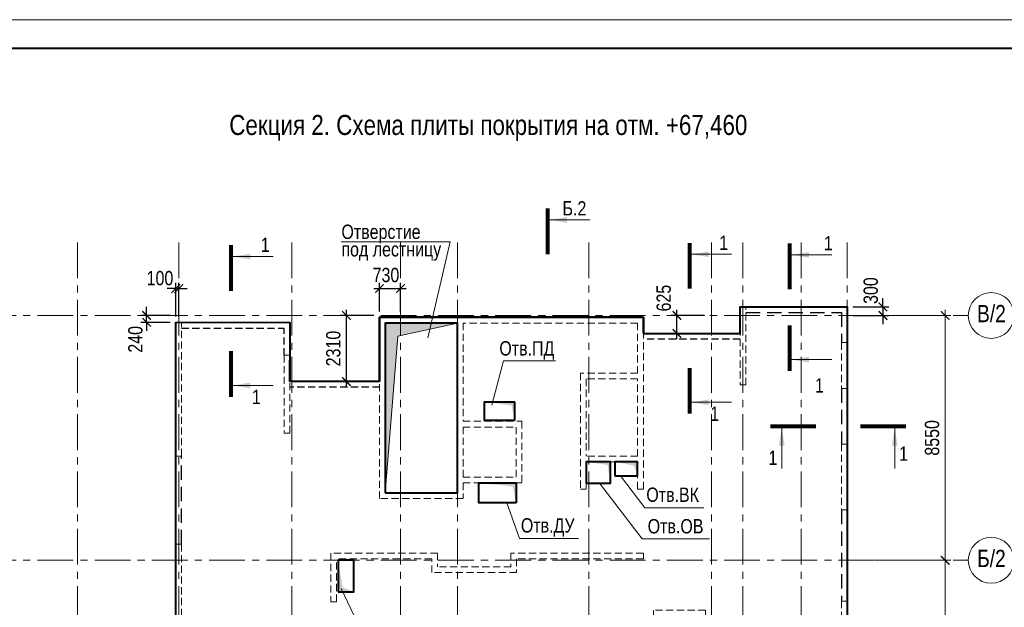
# Model space of a CAD drawing. Header units: inches. Extents: x -8638239 to -8523853, y 3840912 to 4564380.
# Tile 4 of 106: x -8586038 to -8551628, y 3879792 to 3900312. Entities that reach past the tile are written whole.
import ezdxf
from ezdxf.enums import TextEntityAlignment as Align

# ---------------------------------------------------------------- set-up
doc = ezdxf.new("R2010")
doc.units = ezdxf.units.IN
doc.header["$LTSCALE"] = 1000
doc.header["$MEASUREMENT"] = 0
doc.linetypes.add('CENTER', pattern=[2, 1.25, -0.25, 0.25, -0.25])
doc.linetypes.add('HIDDEN', pattern=[0.375, 0.25, -0.125])
for name, color, linetype, lineweight in [('СК-041-С-СТЕНЫ НЕВИДИМЫЕ', 12, 'HIDDEN', 30), ('СК-050-П(литы перекрытия)', 3, 'Continuous', 40), ('СК-051-1-П-ОТВЕРСТИЯ ОВ ДУ', 5, 'Continuous', 40), ('СК-051-2-П-ОТВЕРСТИЯ ВК', 1, 'Continuous', 40), ('СК-052-П-БАЛКИ', 1, 'HIDDEN', 30), ('СК-100-О(си)', 7, 'CENTER', 15), ('СК-100-О(си)_имя', 7, 'CENTER', 15), ('СК-110-О-РАЗМЕРЫ', 7, 'Continuous', 15), ('СК-200-Р(амка)', 7, 'Continuous', 40), ('СК-210-Р-РАМКА ЛИНИИ ТОНКИЕ', 7, 'Continuous', 15), ('СК-220-Р-РАМКА ТЕКСТ', 7, 'Continuous', 15), ('СК-300-Р(азмеры)', 7, 'Continuous', 20), ('СК-400-Т(екст)', 7, 'Continuous', 20), ('СК-451-1-Т-ОТВ ОВ ДУ', 5, 'Continuous', 20), ('СК-451-2-Т-ОТВ ВК', 1, 'Continuous', 20), ('СК-500-С(ечения)', 5, 'Continuous', 40)]:
    doc.layers.add(name, color=color, linetype=linetype, lineweight=lineweight)
doc.styles.add('ARIAL_annotative', font='arial.ttf', dxfattribs={"width": 0.8, "height": 2.5})
doc.styles.add('RUSS', font='arial.ttf', dxfattribs={"width": 0.8})
doc.dimstyles.new('100-200', dxfattribs={"dimscale": 0, "dimtxt": 500, "dimasz": 300, "dimexe": 200, "dimexo": 200, "dimgap": 200, "dimtad": 1, "dimdec": 0, "dimzin": 0, "dimdsep": 46, "dimtxsty": 'RUSS', "dimblk": 'ARCHTICK', "dimcen": 0.096, "dimdle": 200, "dimclrd": 7, "dimclre": 7, "dimclrt": 256, "dimadec": 0, "dimazin": 0, "dimtfac": 1, "dimtdec": 0, "dimtmove": 2, "dimatfit": 3, "dimldrblk": 'OBLIQUE', "dimfxl": 1, "dimtolj": 1, "dimtzin": 0, "dimarcsym": 0})

# ---------------------------------------------------------------- blocks, each defined once
blk = doc.blocks.new('_ArchTick')
at = {"color": 0, "linetype": 'ByBlock', "const_width": 0.15}
blk.add_lwpolyline([(-0.5, -0.5), (0.5, 0.5)], dxfattribs=at)
blk = doc.blocks.new('*D337')
at = {"layer": 'Defpoints', "color": 0, "transparency": 16777216}
for p in [(2391, 7435), (5035, 7435), (2391, 0)]:
    blk.add_point(p, dxfattribs=at)
at = {"layer": 'СК-300-Р(азмеры)', "color": 7, "lineweight": -2, "transparency": 16777216}
for p, q in [((5035, -200), (5035, 7635)), ((2591, 7435), (5235, 7435)), ((2591, 0), (5235, 0))]:
    blk.add_line(p, q, dxfattribs=at)
at = {"layer": 'СК-300-Р(азмеры)', "color": 7, "lineweight": -2, "transparency": 16777216, "xscale": 300, "yscale": 300, "zscale": 300}
for p, rotation in [((5035, 7435), 90), ((5035, 0), 270)]:
    blk.add_blockref('_ArchTick', p, dxfattribs=dict(at, rotation=rotation))
at = {"layer": 'СК-300-Р(азмеры)', "transparency": 16777216, "insert": (4580, 3718), "char_height": 500, "attachment_point": 5, "rotation": 90, "style": 'RUSS'}
blk.add_mtext('\\A1;7435', dxfattribs=at)
blk = doc.blocks.new('_Oblique')
at = {"color": 0, "linetype": 'ByBlock', "lineweight": -2}
blk.add_line((-0.5, -0.5), (0.5, 0.5), dxfattribs=at)
blk = doc.blocks.new('*D338')
at = {"layer": 'Defpoints', "color": 0, "transparency": 16777216}
for p in [(2391, 15985), (2391, 7435), (5035, 7435)]:
    blk.add_point(p, dxfattribs=at)
at = {"layer": 'СК-300-Р(азмеры)', "color": 7, "lineweight": -2, "transparency": 16777216}
for p, q in [((5035, 16185), (5035, 7235)), ((2591, 15985), (5235, 15985)), ((2591, 7435), (5235, 7435))]:
    blk.add_line(p, q, dxfattribs=at)
at = {"layer": 'СК-300-Р(азмеры)', "color": 7, "lineweight": -2, "transparency": 16777216, "xscale": 300, "yscale": 300, "zscale": 300}
for p, rotation in [((5035, 15985), 90), ((5035, 7435), 270)]:
    blk.add_blockref('_ArchTick', p, dxfattribs=dict(at, rotation=rotation))
at = {"layer": 'СК-300-Р(азмеры)', "transparency": 16777216, "insert": (4580, 11710), "char_height": 500, "attachment_point": 5, "rotation": 90, "style": 'RUSS'}
blk.add_mtext('\\A1;8550', dxfattribs=at)
blk = doc.blocks.new('Сечение')
at = {"layer": 'СК-500-С(ечения)', "linetype": 'Continuous', "lineweight": 15, "ltscale": 100}
blk.add_line((-200, -35), (-200, -735), dxfattribs=at)
at = {"layer": 'СК-500-С(ечения)', "linetype": 'Continuous', "ltscale": 100, "const_width": 70}
blk.add_lwpolyline([(-400, 0), (400, 0)], dxfattribs=at)
at = {"layer": 'СК-500-С(ечения)', "linetype": 'Continuous', "ltscale": 100}
blk.add_solid([(-200, -35), (-250, -335), (-150, -335)], dxfattribs=at)
blk = doc.blocks.new('*U139')
at = {"layer": 'СК-400-Т(екст)', "ltscale": 100, "yscale": 0.01, "zscale": 0.01, "rotation": 89.99999999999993}
for p, xscale in [((0, -4), -0.01), ((0, -25.84), 0.01)]:
    blk.add_blockref('Сечение', p, dxfattribs=dict(at, xscale=xscale))
at = {"layer": 'СК-500-С(ечения)', "color": 0, "ltscale": 100, "style": 'ARIAL_annotative', "width": 0.8}
blk.add_attdef('НОМЕР_СЕЧЕНИЯ_1_1(НОМЕР_ЛИСТА)', text='', height=2.5, rotation=180, dxfattribs=at).set_placement((6.74, -1.23), align=Align.RIGHT)
blk.add_attdef('НОМЕР_СЕЧЕНИЯ_2_1(НОМЕР_ЛИСТА)', text='', height=2.5, rotation=180, dxfattribs=at).set_placement((6.74, -27.87), align=Align.BOTTOM_LEFT)
blk = doc.blocks.new('*U188')
at = {"layer": 'СК-400-Т(екст)', "ltscale": 100, "yscale": 0.01, "zscale": 0.01, "rotation": 89.99999999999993}
for p, xscale in [((0, -4), -0.01), ((0, -22.52), 0.01)]:
    blk.add_blockref('Сечение', p, dxfattribs=dict(at, xscale=xscale))
at = {"layer": 'СК-500-С(ечения)', "color": 0, "ltscale": 100, "style": 'ARIAL_annotative', "width": 0.8}
blk.add_attdef('НОМЕР_СЕЧЕНИЯ_1_1(НОМЕР_ЛИСТА)', text='', height=2.5, rotation=180, dxfattribs=at).set_placement((6.74, -1.23), align=Align.RIGHT)
blk.add_attdef('НОМЕР_СЕЧЕНИЯ_2_1(НОМЕР_ЛИСТА)', text='', height=2.5, rotation=180, dxfattribs=at).set_placement((6.74, -24.56), align=Align.BOTTOM_LEFT)
blk = doc.blocks.new('*U138')
at = {"layer": 'СК-400-Т(екст)', "ltscale": 100, "yscale": 0.01, "zscale": 0.01, "rotation": 89.99999999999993}
for p, xscale in [((0, -4), -0.01), ((0, -18.29), 0.01)]:
    blk.add_blockref('Сечение', p, dxfattribs=dict(at, xscale=xscale))
at = {"layer": 'СК-500-С(ечения)', "color": 0, "ltscale": 100, "style": 'ARIAL_annotative', "width": 0.8}
blk.add_attdef('НОМЕР_СЕЧЕНИЯ_1_1(НОМЕР_ЛИСТА)', text='', height=2.5, rotation=180, dxfattribs=at).set_placement((6.74, -1.23), align=Align.RIGHT)
blk.add_attdef('НОМЕР_СЕЧЕНИЯ_2_1(НОМЕР_ЛИСТА)', text='', height=2.5, rotation=180, dxfattribs=at).set_placement((6.74, -20.33), align=Align.BOTTOM_LEFT)
blk = doc.blocks.new('*U718')
at = {"layer": 'СК-400-Т(екст)', "ltscale": 100, "yscale": 0.01, "zscale": 0.01}
for p, xscale, rotation in [((0, -4), 0.01, 270.0000000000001), ((0, -19.73), -0.01, 270)]:
    blk.add_blockref('Сечение', p, dxfattribs=dict(at, xscale=xscale, rotation=rotation))
at = {"layer": 'СК-500-С(ечения)', "color": 0, "ltscale": 100, "style": 'ARIAL_annotative', "width": 0.8}
blk.add_attdef('НОМЕР_СЕЧЕНИЯ_1_1(НОМЕР_ЛИСТА)', text='', height=2.5, rotation=270, dxfattribs=at).set_placement((-6.74, -1.23), align=Align.RIGHT)
blk.add_attdef('НОМЕР_СЕЧЕНИЯ_2_1(НОМЕР_ЛИСТА)', text='', height=2.5, rotation=270, dxfattribs=at).set_placement((-7.48, -22.5), align=Align.BOTTOM_LEFT)
blk = doc.blocks.new('A$Cc2edbf5f_кровля')
at = {"layer": 'СК-041-С-СТЕНЫ НЕВИДИМЫЕ', "lineweight": 20}
for p, q in [((41790, 16286), (41790, 13560)), ((41990, 16286), (41790, 16286)), ((41990, 13560), (41990, 16286)), ((38410, 15920), (29190, 15920)), ((29190, 9590), (29190, 15920)), ((38410, 9925), (38410, 15920)), ((31910, 15720), (29390, 15720)), ((29390, 9790), (29390, 15720)), ((31910, 15720), (31910, 9790)), ((38210, 15720), (32110, 15720)), ((32110, 15720), (32110, 12290)), ((38210, 13970), (38210, 15720)), ((38210, 13970), (36210, 13970)), ((36210, 13970), (36210, 9925)), ((38210, 13770), (36410, 13770)), ((36410, 13770), (36410, 11070)), ((38210, 11070), (38210, 13770)), ((41790, 13560), (41990, 13560)), ((32110, 12290), (34160, 12290)), ((32110, 12090), (32110, 10340)), ((32110, 12090), (33960, 12090)), ((33960, 12090), (33960, 10340)), ((34160, 12290), (34160, 10140)), ((38210, 11070), (36410, 11070)), ((38210, 10870), (36410, 10870)), ((36410, 10870), (36410, 9925)), ((38210, 9925), (38210, 10870)), ((32110, 10340), (33960, 10340)), ((32110, 10140), (32110, 9590)), ((32110, 10140), (34160, 10140)), ((31910, 9790), (29390, 9790)), ((36410, 9925), (36210, 9925)), ((38210, 9925), (38410, 9925)), ((32110, 9590), (29190, 9590)), ((22070, 7995), (22270, 7995)), ((22070, 7995), (22070, 4985)), ((22270, 7995), (22270, 4985)), ((31220, 7685), (27490, 7685)), ((27490, 7685), (27490, 5985)), ((31220, 7685), (31220, 7205)), ((38410, 7685), (33780, 7685)), ((33780, 7685), (33780, 7205)), ((38410, 7485), (38410, 7685)), ((31020, 7485), (27690, 7485)), ((27690, 5985), (27690, 7485)), ((31020, 7005), (31020, 7485)), ((38410, 7485), (33980, 7485)), ((33980, 7485), (33980, 7005)), ((33980, 7005), (31020, 7005)), ((33780, 7205), (31220, 7205)), ((27690, 5985), (27490, 5985)), ((45331, 6011), (45331, 5490)), ((45331, 6011), (45531, 6011)), ((45531, 6011), (45531, 5290)), ((40580, 5690), (38760, 5690)), ((38760, 5690), (38760, 5490)), ((40580, 5690), (40580, 5490)), ((26220, 5485), (26020, 5485)), ((26020, 5485), (26020, 4186)), ((26220, 4186), (26220, 5485)), ((40380, 5490), (38760, 5490)), ((40380, 5490), (40380, 5290)), ((45531, 5290), (40380, 5290)), ((45331, 5490), (40580, 5490)), ((22270, 4985), (22070, 4985)), ((26020, 4186), (26220, 4186))]:
    blk.add_line(p, q, dxfattribs=at)
for points in [[(22070, 15745), (22070, 11076), (22270, 11076), (22270, 15745), (22070, 15745)], [(45331, 15036), (45331, 13436), (45531, 13436), (45531, 15036), (45331, 15036)], [(22070, 1800), (22070, -200), (22270, -200), (22270, 1800), (22070, 1800)], [(26020, 1800), (26020, -200), (26220, -200), (26220, 1800), (26020, 1800)], [(29820, 1150), (29820, -200), (30070, -200), (30070, 1150), (29820, 1150)], [(39700, -200), (39700, 0), (40500, 0), (40500, 1150), (40700, 1150), (40700, -200), (39700, -200)]]:
    blk.add_lwpolyline(points, dxfattribs=at)
for points in [[(25853, 14595), (25853, 11876), (26053, 11876), (26053, 14595)], [(45330, 11496), (45330, 9196), (45530, 9196), (45531, 11496)], [(33180, 2150), (33180, -199), (33380, -199), (33380, 2150)], [(43920, 1150), (43920, -200), (44120, -200), (44120, 1150)], [(36340, -200), (37540, -200), (37540, 0), (36340, 0)]]:
    blk.add_lwpolyline(points, close=True, dxfattribs=at)
blk = doc.blocks.new('*D703')
at = {"layer": 'Defpoints', "color": 0, "transparency": 16777216}
for p in [(-8581603, 3889983), (-8580582, 3889983), (-8580582, 3889743)]:
    blk.add_point(p, dxfattribs=at)
at = {"layer": 'СК-110-О-РАЗМЕРЫ', "color": 7, "lineweight": -2, "transparency": 16777216}
for p, q in [((-8581603, 3889983), (-8581603, 3890283)), ((-8580782, 3889983), (-8581803, 3889983)), ((-8580782, 3889743), (-8581803, 3889743)), ((-8581603, 3889743), (-8581603, 3889983)), ((-8581603, 3889743), (-8581603, 3889443))]:
    blk.add_line(p, q, dxfattribs=at)
at = {"layer": 'СК-110-О-РАЗМЕРЫ', "color": 7, "lineweight": -2, "transparency": 16777216, "xscale": 300, "yscale": 300, "zscale": 300}
for p, rotation in [((-8581603, 3889983), 270), ((-8581603, 3889743), 90)]:
    blk.add_blockref('_ArchTick', p, dxfattribs=dict(at, rotation=rotation))
at = {"layer": 'СК-110-О-РАЗМЕРЫ', "transparency": 16777216, "insert": (-8581994, 3889149), "char_height": 500, "attachment_point": 5, "rotation": 90, "style": 'RUSS'}
blk.add_mtext('\\A1;240', dxfattribs=at)
blk = doc.blocks.new('*D704')
at = {"layer": 'Defpoints', "color": 0, "transparency": 16777216}
for p in [(-8580482, 3890922), (-8580582, 3889743), (-8580482, 3889743)]:
    blk.add_point(p, dxfattribs=at)
at = {"layer": 'СК-110-О-РАЗМЕРЫ', "color": 7, "lineweight": -2, "transparency": 16777216}
for p, q in [((-8580582, 3889943), (-8580582, 3891122)), ((-8580482, 3889943), (-8580482, 3891122)), ((-8580582, 3890922), (-8580882, 3890922)), ((-8580582, 3890922), (-8580482, 3890922)), ((-8580482, 3890922), (-8580182, 3890922))]:
    blk.add_line(p, q, dxfattribs=at)
at = {"layer": 'СК-110-О-РАЗМЕРЫ', "color": 7, "lineweight": -2, "transparency": 16777216, "xscale": 300, "yscale": 300, "zscale": 300}
blk.add_blockref('_ArchTick', (-8580582, 3890922), dxfattribs=at)
at = {"layer": 'СК-110-О-РАЗМЕРЫ', "color": 7, "lineweight": -2, "transparency": 16777216, "xscale": 300, "yscale": 300, "zscale": 300, "rotation": 180}
blk.add_blockref('_ArchTick', (-8580482, 3890922), dxfattribs=at)
at = {"layer": 'СК-110-О-РАЗМЕРЫ', "transparency": 16777216, "insert": (-8581136, 3891284), "char_height": 500, "attachment_point": 5, "style": 'RUSS'}
blk.add_mtext('\\A1;100', dxfattribs=at)
blk = doc.blocks.new('*D705')
at = {"layer": 'Defpoints', "color": 0, "transparency": 16777216}
for p in [(-8574621, 3889983), (-8573462, 3889983), (-8573462, 3887673)]:
    blk.add_point(p, dxfattribs=at)
at = {"layer": 'СК-110-О-РАЗМЕРЫ', "color": 7, "lineweight": -2, "transparency": 16777216}
for p, q in [((-8574621, 3887473), (-8574621, 3890183)), ((-8573662, 3889983), (-8574821, 3889983)), ((-8573662, 3887673), (-8574821, 3887673))]:
    blk.add_line(p, q, dxfattribs=at)
at = {"layer": 'СК-110-О-РАЗМЕРЫ', "color": 7, "lineweight": -2, "transparency": 16777216, "xscale": 300, "yscale": 300, "zscale": 300}
for p, rotation in [((-8574621, 3889983), 90), ((-8574621, 3887673), 270)]:
    blk.add_blockref('_ArchTick', p, dxfattribs=dict(at, rotation=rotation))
at = {"layer": 'СК-110-О-РАЗМЕРЫ', "transparency": 16777216, "insert": (-8575077, 3888828), "char_height": 500, "attachment_point": 5, "rotation": 90, "style": 'RUSS'}
blk.add_mtext('\\A1;2310', dxfattribs=at)
blk = doc.blocks.new('*D706')
at = {"layer": 'Defpoints', "color": 0, "transparency": 16777216}
for p in [(-8572732, 3890925), (-8573462, 3889918), (-8572732, 3889918)]:
    blk.add_point(p, dxfattribs=at)
at = {"layer": 'СК-110-О-РАЗМЕРЫ', "color": 7, "lineweight": -2, "transparency": 16777216}
for p, q in [((-8573462, 3890118), (-8573462, 3891125)), ((-8572732, 3890118), (-8572732, 3891125)), ((-8573662, 3890925), (-8572532, 3890925))]:
    blk.add_line(p, q, dxfattribs=at)
at = {"layer": 'СК-110-О-РАЗМЕРЫ', "color": 7, "lineweight": -2, "transparency": 16777216, "xscale": 300, "yscale": 300, "zscale": 300, "rotation": 180}
blk.add_blockref('_ArchTick', (-8573462, 3890925), dxfattribs=at)
at = {"layer": 'СК-110-О-РАЗМЕРЫ', "color": 7, "lineweight": -2, "transparency": 16777216, "xscale": 300, "yscale": 300, "zscale": 300}
blk.add_blockref('_ArchTick', (-8572732, 3890925), dxfattribs=at)
at = {"layer": 'СК-110-О-РАЗМЕРЫ', "transparency": 16777216, "insert": (-8573238, 3891393), "char_height": 500, "attachment_point": 5, "style": 'RUSS'}
blk.add_mtext('\\A1;730', dxfattribs=at)
blk = doc.blocks.new('*D707')
at = {"layer": 'Defpoints', "color": 0, "transparency": 16777216}
for p in [(-8563070, 3889983), (-8561911, 3889983), (-8561911, 3889358)]:
    blk.add_point(p, dxfattribs=at)
at = {"layer": 'СК-110-О-РАЗМЕРЫ', "color": 7, "lineweight": -2, "transparency": 16777216}
for p, q in [((-8563070, 3889158), (-8563070, 3890183)), ((-8562111, 3889983), (-8563270, 3889983)), ((-8562111, 3889358), (-8563270, 3889358))]:
    blk.add_line(p, q, dxfattribs=at)
at = {"layer": 'СК-110-О-РАЗМЕРЫ', "color": 7, "lineweight": -2, "transparency": 16777216, "xscale": 300, "yscale": 300, "zscale": 300}
for p, rotation in [((-8563070, 3889983), 90), ((-8563070, 3889358), 270)]:
    blk.add_blockref('_ArchTick', p, dxfattribs=dict(at, rotation=rotation))
at = {"layer": 'СК-110-О-РАЗМЕРЫ', "transparency": 16777216, "insert": (-8563530, 3890588), "char_height": 500, "attachment_point": 5, "rotation": 90, "style": 'RUSS'}
blk.add_mtext('\\A1;625', dxfattribs=at)
blk = doc.blocks.new('*D708')
at = {"layer": 'Defpoints', "color": 0, "transparency": 16777216}
for p in [(-8557122, 3890283), (-8557122, 3889983), (-8555869, 3889983)]:
    blk.add_point(p, dxfattribs=at)
at = {"layer": 'СК-110-О-РАЗМЕРЫ', "color": 7, "lineweight": -2, "transparency": 16777216}
for p, q in [((-8555869, 3890283), (-8555869, 3890583)), ((-8556922, 3890283), (-8555669, 3890283)), ((-8555869, 3890283), (-8555869, 3889983)), ((-8556922, 3889983), (-8555669, 3889983)), ((-8555869, 3889983), (-8555869, 3889683))]:
    blk.add_line(p, q, dxfattribs=at)
at = {"layer": 'СК-110-О-РАЗМЕРЫ', "color": 7, "lineweight": -2, "transparency": 16777216, "xscale": 300, "yscale": 300, "zscale": 300}
for p, rotation in [((-8555869, 3890283), 270), ((-8555869, 3889983), 90)]:
    blk.add_blockref('_ArchTick', p, dxfattribs=dict(at, rotation=rotation))
at = {"layer": 'СК-110-О-РАЗМЕРЫ', "transparency": 16777216, "insert": (-8556294, 3890851), "char_height": 500, "attachment_point": 5, "rotation": 90, "style": 'RUSS'}
blk.add_mtext('\\A1;300', dxfattribs=at)
blk = doc.blocks.new('*U730')
at = {"layer": 'СК-400-Т(екст)', "ltscale": 100, "yscale": 0.01, "zscale": 0.01, "rotation": 89.99999999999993}
for p, xscale in [((0, -4), -0.01), ((0, -148.88), 0.01)]:
    blk.add_blockref('Сечение', p, dxfattribs=dict(at, xscale=xscale))
at = {"layer": 'СК-500-С(ечения)', "color": 0, "ltscale": 100, "style": 'ARIAL_annotative', "width": 0.8}
blk.add_attdef('НОМЕР_СЕЧЕНИЯ_1_1(НОМЕР_ЛИСТА)', text='', height=2.5, rotation=180, dxfattribs=at).set_placement((6.74, -1.23), align=Align.RIGHT)
blk.add_attdef('НОМЕР_СЕЧЕНИЯ_2_1(НОМЕР_ЛИСТА)', text='', height=2.5, rotation=180, dxfattribs=at).set_placement((6.74, -150.91), align=Align.BOTTOM_LEFT)
blk = doc.blocks.new('оси')
at = {"layer": 'СК-100-О(си)'}
for p, q in [((-25290.2, 18534.9), (-25290.2, -7257.5)), ((-21750, 18534.9), (-21750, -7257.5)), ((-17800, 18534.9), (-17800, -7257.5)), ((-14000, 18534.9), (-14000, -7257.5)), ((-12010, 18534.9), (-12010, -7257.5)), ((-7420, 18534.9), (-7420, -7257.5)), ((-3130, 18534.9), (-3130, -6395.3)), ((-2030, 18534.9), (-2030, -6395.3)), ((0, 18534.9), (0, -7257.5)), ((1610, 18534.9), (1610, -7257.5)), ((-46685.3, 15985), (5846.2, 15985)), ((-46685.3, 7435), (5846.2, 7435))]:
    blk.add_line(p, q, dxfattribs=at)
at = {"layer": 'СК-100-О(си)', "linetype": 'Continuous'}
for centre in [(6646.2, 15985), (6646.2, 7435)]:
    blk.add_circle(centre, 800, dxfattribs=at)
at = {"layer": 'СК-100-О(си)_имя', "style": 'RUSS', "width": 0.8}
for s, p in [('В/2', (6654, 16050.7)), ('Б/2', (6654, 7500.7))]:
    blk.add_text(s, height=600, dxfattribs=at).set_placement(p, align=Align.MIDDLE_CENTER)
at = {"layer": 'СК-300-Р(азмеры)'}
for p1, angle, picture, middle in [((2391.1, 15985), 270, '*D338', (4580.2, 11710)), ((2391.1, 0), 90, '*D337', (4580, 3717.5))]:
    dim = blk.add_linear_dim(base=(5035.5, 7435), p1=p1, p2=(2391.1, 7435), angle=angle, dimstyle='100-200', override={"dimscale": 1}, dxfattribs=at)
    dim.commit()
    dim.dimension.update_dxf_attribs({"geometry": picture, "text_midpoint": middle})
blk = doc.blocks.new('A$C858fb3ef')
at = {"layer": 'СК-300-Р(азмеры)'}
blk.add_blockref('оси', (0, 0), dxfattribs=at)
blk = doc.blocks.new('A$C573b34c5')
blk.add_blockref('A$C858fb3ef', (0, 0))

msp = doc.modelspace()

# ---------------------------------------------------------------- linework, layer by layer
at = {"layer": 'СК-050-П(литы перекрытия)'}
for p, q in [((-8576599.1, 3889743.3), (-8576599.2, 3887673.4)), ((-8564242.1, 3889918.3), (-8573462.1, 3889918.2)), ((-8573462.1, 3889918.3), (-8573462.1, 3887673.4)), ((-8573462.1, 3889918.2), (-8564242.1, 3889918.3)), ((-8573462.1, 3887681.9), (-8573462.1, 3889918.2)), ((-8564242.1, 3889358.3), (-8564242.1, 3889918.3)), ((-8564242.1, 3889918.3), (-8564242.1, 3889358.3)), ((-8576599.2, 3888593.3), (-8576599.2, 3887673.4)), ((-8576599.2, 3887673.4), (-8576599.2, 3888418.2)), ((-8573462.1, 3887673.4), (-8576599.1, 3887673.4))]:
    msp.add_line(p, q, dxfattribs=at)
for points in [[(-8564242.1, 3889358.3), (-8560861.6, 3889358.3), (-8560861.6, 3890284), (-8557121.5, 3890284), (-8557121.5, 3874948.5)], [(-8557121.5, 3874948.5), (-8557121.5, 3873798.4), (-8580581.8, 3873798.2), (-8580582, 3889743.2), (-8576599.1, 3889743.3)]]:
    msp.add_lwpolyline(points, dxfattribs=at)
msp.add_lwpolyline([(-8573262.1, 3883788.2), (-8570742.1, 3883788.2), (-8570742.1, 3889718.2), (-8573262.1, 3889718.2)], close=True, dxfattribs=at)
at = {"layer": 'СК-050-П(литы перекрытия)', "color": 7}
msp.add_solid([(-8573262.1, 3883788.3), (-8573262.1, 3889718.3), (-8572822.6, 3889262.1), (-8570742.1, 3889718.2)], dxfattribs=at)
at = {"layer": 'СК-051-1-П-ОТВЕРСТИЯ ОВ ДУ'}
for points in [[(-8568741.7, 3886318.4), (-8569796.7, 3886318.4), (-8569796.7, 3886968.4), (-8568741.7, 3886968.4)], [(-8566242.1, 3884123.4), (-8565392, 3884123.4), (-8565392, 3884868.3), (-8566242.1, 3884868.3)], [(-8568692.1, 3883438.3), (-8569992.1, 3883438.3), (-8569992.1, 3884138.3), (-8568692.1, 3884138.3)], [(-8574911.9, 3880333.3), (-8574359.6, 3880333.3), (-8574359.6, 3881433.3), (-8574911.9, 3881433.3)]]:
    msp.add_lwpolyline(points, close=True, dxfattribs=at)
for points in [[(-8568741.7, 3886318.4), (-8568741.7, 3886968.4), (-8568848.4, 3886843.5), (-8569796.7, 3886968.4)], [(-8565392.1, 3884123.4), (-8565392, 3884868.3), (-8565494.1, 3884766.1), (-8566242, 3884868.3)], [(-8568692.1, 3883438.3), (-8568692.1, 3884138.3), (-8568798.7, 3884013.4), (-8569992.1, 3884138.3)], [(-8574361.9, 3880333.3), (-8574911.9, 3880333.3), (-8574754.8, 3880490.4), (-8574911.9, 3881433.3)]]:
    msp.add_solid(points, dxfattribs=at)
at = {"layer": 'СК-051-2-П-ОТВЕРСТИЯ ВК'}
msp.add_lwpolyline([(-8565242, 3884378.4), (-8564442.1, 3884378.4), (-8564442.1, 3884868.3), (-8565242, 3884868.3)], close=True, dxfattribs=at)
msp.add_solid([(-8564442.1, 3884378.4), (-8564442.1, 3884868.3), (-8564568.5, 3884741.8), (-8565242, 3884868.3)], dxfattribs=at)
at = {"layer": 'СК-052-П-БАЛКИ', "ltscale": 2}
for p, q in [((-8560664.5, 3890086.6), (-8557321.5, 3890086.6)), ((-8557321.5, 3890086.6), (-8557321.5, 3889033.8)), ((-8557321.7, 3887434.1), (-8557321.5, 3885493.7)), ((-8580381.9, 3881993.2), (-8580382, 3885073.4)), ((-8557322, 3883193.6), (-8557321.6, 3880008.8))]:
    msp.add_line(p, q, dxfattribs=at)
at = {"layer": 'СК-052-П-БАЛКИ'}
for p, q in [((-8580382.1, 3889743.2), (-8576799.2, 3889743.2)), ((-8580382, 3889543.2), (-8576799.2, 3889543.2)), ((-8576799.2, 3888593.3), (-8576799.2, 3889543.2)), ((-8560861.8, 3889158.3), (-8564242.1, 3889158.3)), ((-8573462.1, 3887473.4), (-8576599.2, 3887473.4))]:
    msp.add_line(p, q, dxfattribs=at)
at = {"layer": 'СК-200-Р(амка)'}
msp.add_line((-8527224.2, 3899311.7), (-8606224.2, 3899311.7), dxfattribs=at)
at = {"layer": 'СК-210-Р-РАМКА ЛИНИИ ТОНКИЕ'}
msp.add_line((-8610224.2, 3900311.7), (-8526224.2, 3900311.7), dxfattribs=at)
at = {"layer": 'СК-400-Т(екст)', "color": 7}
msp.add_lwpolyline([(-8574804.8, 3892551.3), (-8570993.6, 3892551.3), (-8571769.9, 3889200.1)], dxfattribs=at)
at = {"layer": 'СК-400-Т(екст)'}
msp.add_lwpolyline([(-8573262.1, 3883788.2), (-8572822.6, 3889262.1), (-8570742.1, 3889718.2)], dxfattribs=at)
at = {"layer": 'СК-451-1-Т-ОТВ ОВ ДУ', "lineweight": 13}
for p, q in [((-8569130.9, 3888396.1), (-8569540.6, 3886850.4)), ((-8569130.9, 3888396.1), (-8567317.4, 3888396.1)), ((-8564287.4, 3882185.6), (-8565779.9, 3884123.4)), ((-8568574.4, 3882190), (-8569008.2, 3883438.3)), ((-8568574.4, 3882190), (-8566508.9, 3882190)), ((-8564287.4, 3882185.6), (-8561929.9, 3882185.6)), ((-8574053.9, 3878871.5), (-8574802.6, 3880453.3))]:
    msp.add_line(p, q, dxfattribs=at)
at = {"layer": 'СК-451-2-Т-ОТВ ВК', "lineweight": 15}
for q in [(-8565039.5, 3884378.4), (-8562125.4, 3883261)]:
    msp.add_line((-8564190.9, 3883261), q, dxfattribs=at)

# ---------------------------------------------------------------- block references
at = {"layer": 'СК-050-П(литы перекрытия)'}
msp.add_blockref('A$Cc2edbf5f_кровля', (-8602652.1, 3873997.9), dxfattribs=at)
at = {"layer": 'СК-300-Р(азмеры)'}
msp.add_blockref('A$C573b34c5', (-8558731.8, 3873997.9), dxfattribs=at)
at = {"layer": 'СК-500-С(ечения)'}
ref = msp.add_blockref('*U730', (-8567583.7, 3863142.6), dxfattribs=dict(at, xscale=-200, yscale=200, zscale=200, rotation=180))
ref.add_attrib('НОМЕР_СЕЧЕНИЯ_2_1(НОМЕР_ЛИСТА)', 'Б.2', dxfattribs={"color": 1, "ltscale": 100, "height": 500, "style": 'ARIAL_annotative', "width": 0.8}).set_placement((-8566235.7, 3893324.7), align=Align.BOTTOM_RIGHT)
ref.add_attrib('НОМЕР_СЕЧЕНИЯ_1_1(НОМЕР_ЛИСТА)', 'Б.2', dxfattribs={"color": 1, "ltscale": 100, "height": 500, "style": 'ARIAL_annotative', "width": 0.8}).set_placement((-8566546.5, 3862894.7), align=Align.RIGHT)
ref = msp.add_blockref('*U188', (-8578649.8, 3887137), dxfattribs=dict(at, xscale=-200, yscale=200, zscale=200, rotation=180))
ref.add_attrib('НОМЕР_СЕЧЕНИЯ_2_1(НОМЕР_ЛИСТА)', '1', dxfattribs={"color": 0, "ltscale": 100, "height": 500, "style": 'ARIAL_annotative', "width": 0.8}).set_placement((-8577301.8, 3892048.2), align=Align.BOTTOM_RIGHT)
ref.add_attrib('НОМЕР_СЕЧЕНИЯ_1_1(НОМЕР_ЛИСТА)', '1', dxfattribs={"color": 0, "ltscale": 100, "height": 500, "style": 'ARIAL_annotative', "width": 0.8}).set_placement((-8577612.6, 3886889.1), align=Align.RIGHT)
ref = msp.add_blockref('*U139', (-8562627.9, 3886550.2), dxfattribs=dict(at, xscale=-200, yscale=200, zscale=200, rotation=180))
ref.add_attrib('НОМЕР_СЕЧЕНИЯ_2_1(НОМЕР_ЛИСТА)', '1', dxfattribs={"color": 0, "ltscale": 100, "height": 500, "style": 'ARIAL_annotative', "width": 0.8}).set_placement((-8561279.9, 3892123.9), align=Align.BOTTOM_RIGHT)
ref.add_attrib('НОМЕР_СЕЧЕНИЯ_1_1(НОМЕР_ЛИСТА)', '1', dxfattribs={"color": 0, "ltscale": 100, "height": 500, "style": 'ARIAL_annotative', "width": 0.8}).set_placement((-8561590.7, 3886302.3), align=Align.RIGHT)
ref = msp.add_blockref('*U138', (-8559124.6, 3888040.2), dxfattribs=dict(at, xscale=-200, yscale=200, zscale=200, rotation=180))
ref.add_attrib('НОМЕР_СЕЧЕНИЯ_2_1(НОМЕР_ЛИСТА)', '1', dxfattribs={"color": 0, "ltscale": 100, "height": 500, "style": 'ARIAL_annotative', "width": 0.8}).set_placement((-8557776.7, 3892105.9), align=Align.BOTTOM_CENTER)
ref.add_attrib('НОМЕР_СЕЧЕНИЯ_1_1(НОМЕР_ЛИСТА)', '1', dxfattribs={"color": 0, "ltscale": 100, "height": 500, "style": 'ARIAL_annotative', "width": 0.8}).set_placement((-8558087.5, 3887792.3), align=Align.TOP_CENTER)
ref = msp.add_blockref('*U718', (-8555059.7, 3886106), dxfattribs=dict(at, xscale=-200, yscale=200, zscale=200, rotation=270.0000614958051))
ref.add_attrib('НОМЕР_СЕЧЕНИЯ_2_1(НОМЕР_ЛИСТА)', '1', dxfattribs={"color": 0, "ltscale": 100, "height": 500, "style": 'ARIAL_annotative', "width": 0.8}).set_placement((-8559560.6, 3884610), align=Align.BOTTOM_RIGHT)
ref.add_attrib('НОМЕР_СЕЧЕНИЯ_1_1(НОМЕР_ЛИСТА)', '1', dxfattribs={"color": 0, "ltscale": 100, "height": 500, "style": 'ARIAL_annotative', "width": 0.8}).set_placement((-8555305, 3884758), align=Align.BOTTOM_LEFT)

# ---------------------------------------------------------------- texts
at = {"layer": 'СК-220-Р-РАМКА ТЕКСТ', "style": 'RUSS', "width": 0.8}
msp.add_text('Cекция 2. Схема плиты покрытия на отм. +67,460', height=700, dxfattribs=at).set_placement((-8578714.4, 3896285.9))
at = {"layer": 'СК-400-Т(екст)', "color": 7, "style": 'RUSS', "width": 0.8}
for s, p in [('Отверстие', (-8574794.9, 3892655.2)), ('под лестницу', (-8574794.9, 3892043.2))]:
    msp.add_text(s, height=500, dxfattribs=at).set_placement(p)
at = {"layer": 'СК-451-1-Т-ОТВ ОВ ДУ', "lineweight": 13, "style": 'RUSS', "width": 0.8}
for s, p in [('Отв.ПД', (-8569276, 3888584.6)), ('Отв.ДУ', (-8568522.7, 3882402.8)), ('Отв.ОВ', (-8564091.3, 3882372.8))]:
    msp.add_text(s, height=500, dxfattribs=at).set_placement(p)
at = {"layer": 'СК-451-2-Т-ОТВ ВК', "lineweight": 15, "style": 'RUSS', "width": 0.8}
msp.add_text('Отв.ВК', height=500, dxfattribs=at).set_placement((-8564139.2, 3883473.7))

# ---------------------------------------------------------------- dimensions: what is measured, and where the dimension line sits
at = {"layer": 'СК-110-О-РАЗМЕРЫ'}
for base, p1, p2, picture, middle in [((-8580481.8, 3890921.6), (-8580582, 3889743.2), (-8580481.8, 3889743.2), '*D704', (-8581135.8, 3891284)), ((-8572731.8, 3890924.6), (-8573462.1, 3889918.2), (-8572731.8, 3889918.2), '*D706', (-8573238.2, 3891393.4))]:
    dim = msp.add_linear_dim(base=base, p1=p1, p2=p2, dimstyle='100-200', override={"dimscale": 1}, dxfattribs=at)
    dim.commit()
    dim.dimension.update_dxf_attribs({"geometry": picture, "text_midpoint": middle, "dimtype": 160})
for base, p1, p2, picture, middle in [((-8555868.5, 3889982.9), (-8557121.5, 3890283), (-8557121.5, 3889982.9), '*D708', (-8556293.5, 3890850.9)), ((-8563069.9, 3889982.9), (-8561910.9, 3889358.3), (-8561910.9, 3889982.9), '*D707', (-8563530, 3890587.5)), ((-8581602.6, 3889982.9), (-8580582, 3889743.2), (-8580582, 3889982.9), '*D703', (-8581994.3, 3889149))]:
    dim = msp.add_linear_dim(base=base, p1=p1, p2=p2, angle=90, dimstyle='100-200', override={"dimscale": 1}, dxfattribs=at)
    dim.commit()
    dim.dimension.update_dxf_attribs({"geometry": picture, "text_midpoint": middle, "dimtype": 160})
dim = msp.add_linear_dim(base=(-8574621.0477, 3889982.9131), p1=(-8573462.0665, 3887673.3951), p2=(-8573462.0665, 3889982.9131), angle=90, dimstyle='100-200', override={"dimscale": 1}, dxfattribs=at)
dim.commit()
dim.dimension.update_dxf_attribs({"geometry": '*D705', "text_midpoint": (-8575076.5047, 3888828.1541)})

doc.saveas('drawing.dxf')
